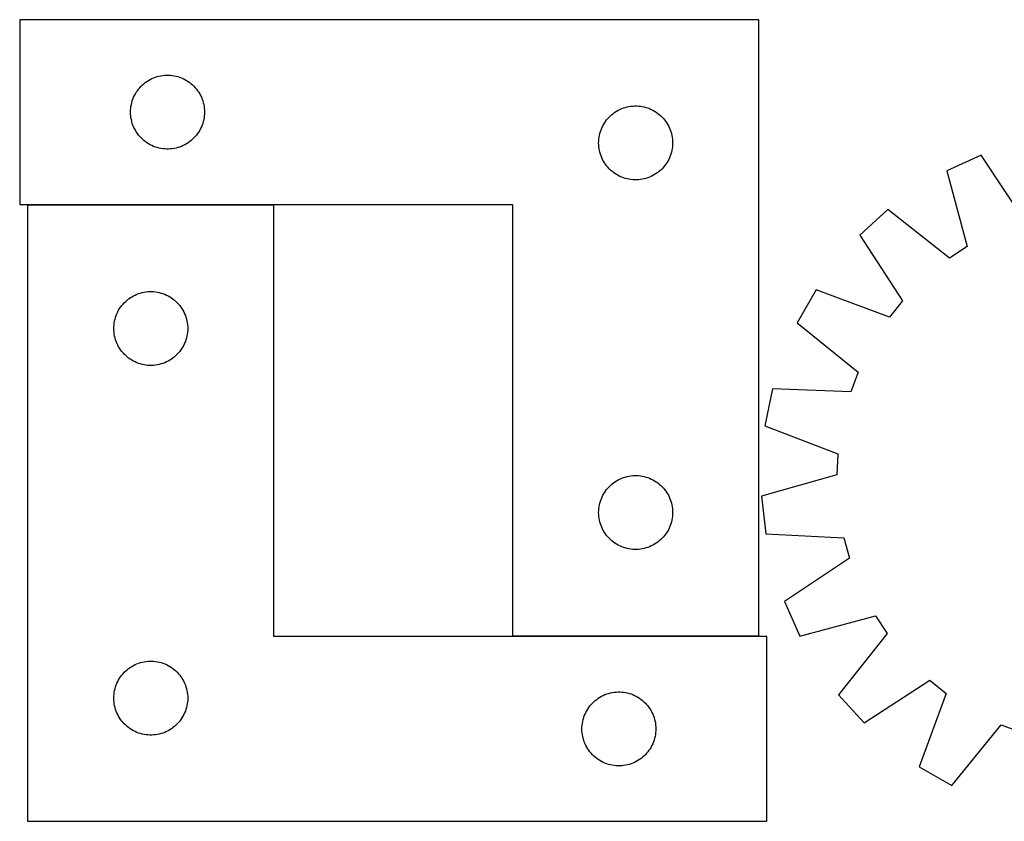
# Model space of a CAD drawing. Header units: millimetres. Extents: x 7 to 1429, y 7 to 332.
# Tile 1 of 3: x 7 to 406, y 7 to 332. Entities that reach past the tile are written whole.
import ezdxf

# ---------------------------------------------------------------- set-up
doc = ezdxf.new("R2010")
doc.units = ezdxf.units.MM
doc.layers.add('CUT', color=7, linetype='CONTINUOUS', true_color=0x000000)

msp = doc.modelspace()

# ---------------------------------------------------------------- linework, layer by layer
at = {"layer": 'CUT'}
for p, q in [((306.72674, 331.845283), (6.72674, 331.845283)), ((6.72674, 331.845283), (6.72674, 256.845283)), ((306.72674, 81.845283), (306.72674, 331.845283)), ((59.677088, 307.585464), (60.368024, 307.930816)), ((60.368024, 307.930816), (61.075821, 308.240142)), ((61.075821, 308.240142), (61.798604, 308.512621)), ((61.798604, 308.512621), (62.534455, 308.747531)), ((62.534455, 308.747531), (63.281423, 308.944248)), ((63.281423, 308.944248), (64.037528, 309.102252)), ((64.037528, 309.102252), (64.800764, 309.221123)), ((64.800764, 309.221123), (65.569108, 309.300545)), ((65.569108, 309.300545), (66.340521, 309.34031)), ((66.340521, 309.34031), (67.112958, 309.34031)), ((67.112958, 309.34031), (67.884372, 309.300545)), ((67.884372, 309.300545), (68.652715, 309.221123)), ((68.652715, 309.221123), (69.415951, 309.102252)), ((69.415951, 309.102252), (70.172056, 308.944248)), ((70.172056, 308.944248), (70.919024, 308.747531)), ((70.919024, 308.747531), (71.654875, 308.512621)), ((71.654875, 308.512621), (72.377658, 308.240142)), ((72.377658, 308.240142), (73.085455, 307.930816)), ((73.085455, 307.930816), (73.776391, 307.585464)), ((54.964942, 303.654425), (55.459761, 304.247564)), ((55.459761, 304.247564), (55.984457, 304.814445)), ((55.984457, 304.814445), (56.53764, 305.353563)), ((56.53764, 305.353563), (57.117842, 305.863489)), ((57.117842, 305.863489), (57.723525, 306.342871)), ((57.723525, 306.342871), (58.353084, 306.790438)), ((58.353084, 306.790438), (59.004848, 307.205002)), ((59.004848, 307.205002), (59.677088, 307.585464)), ((73.776391, 307.585464), (74.448632, 307.205002)), ((74.448632, 307.205002), (75.100395, 306.790438)), ((75.100395, 306.790438), (75.729954, 306.342871)), ((75.729954, 306.342871), (76.335637, 305.863489)), ((76.335637, 305.863489), (76.91584, 305.353563)), ((76.91584, 305.353563), (77.469022, 304.814445)), ((77.469022, 304.814445), (77.993719, 304.247564)), ((77.993719, 304.247564), (78.488537, 303.654425)), ((52.690987, 299.636564), (52.981986, 300.352091)), ((52.981986, 300.352091), (53.309433, 301.051689)), ((53.309433, 301.051689), (53.672461, 301.733504)), ((53.672461, 301.733504), (54.070106, 302.395725)), ((54.070106, 302.395725), (54.501315, 303.036599)), ((54.501315, 303.036599), (54.964942, 303.654425)), ((78.488537, 303.654425), (78.952165, 303.036599)), ((78.952165, 303.036599), (79.383373, 302.395725)), ((79.383373, 302.395725), (79.781018, 301.733504)), ((79.781018, 301.733504), (80.144046, 301.051689)), ((80.144046, 301.051689), (80.471493, 300.352091)), ((80.471493, 300.352091), (80.762492, 299.636564)), ((51.746628, 295.117464), (51.806241, 295.887597)), ((51.806241, 295.887597), (51.905421, 296.653641)), ((51.905421, 296.653641), (52.043904, 297.413564)), ((52.043904, 297.413564), (52.221324, 298.165349)), ((52.221324, 298.165349), (52.437209, 298.907005)), ((52.437209, 298.907005), (52.690987, 299.636564)), ((80.762492, 299.636564), (81.01627, 298.907005)), ((81.01627, 298.907005), (81.232155, 298.165349)), ((81.232155, 298.165349), (81.409575, 297.413564)), ((81.409575, 297.413564), (81.548058, 296.653641)), ((81.548058, 296.653641), (81.647238, 295.887597)), ((81.647238, 295.887597), (81.706851, 295.117464)), ((251.075821, 295.740142), (251.798604, 296.012621)), ((251.798604, 296.012621), (252.534455, 296.247531)), ((252.534455, 296.247531), (253.281423, 296.444248)), ((253.281423, 296.444248), (254.037528, 296.602252)), ((254.037528, 296.602252), (254.800764, 296.721123)), ((254.800764, 296.721123), (255.569108, 296.800545)), ((255.569108, 296.800545), (256.340521, 296.84031)), ((256.340521, 296.84031), (257.112958, 296.84031)), ((257.112958, 296.84031), (257.884372, 296.800545)), ((257.884372, 296.800545), (258.652715, 296.721123)), ((258.652715, 296.721123), (259.415951, 296.602252)), ((259.415951, 296.602252), (260.172056, 296.444248)), ((260.172056, 296.444248), (260.919024, 296.247531)), ((260.919024, 296.247531), (261.654875, 296.012621)), ((261.654875, 296.012621), (262.377658, 295.740142)), ((51.72674, 294.345283), (51.746628, 295.117464)), ((51.746628, 293.573101), (51.72674, 294.345283)), ((51.806241, 292.802968), (51.746628, 293.573101)), ((51.905421, 292.036924), (51.806241, 292.802968)), ((52.043904, 291.277002), (51.905421, 292.036924)), ((81.548058, 292.036924), (81.409575, 291.277002)), ((81.647238, 292.802968), (81.548058, 292.036924)), ((81.706851, 293.573101), (81.647238, 292.802968)), ((81.706851, 295.117464), (81.72674, 294.345283)), ((81.72674, 294.345283), (81.706851, 293.573101)), ((244.964942, 291.154425), (245.459761, 291.747564)), ((245.459761, 291.747564), (245.984457, 292.314445)), ((245.984457, 292.314445), (246.53764, 292.853563)), ((246.53764, 292.853563), (247.117842, 293.363489)), ((247.117842, 293.363489), (247.723525, 293.842871)), ((247.723525, 293.842871), (248.353084, 294.290438)), ((248.353084, 294.290438), (249.004848, 294.705002)), ((249.004848, 294.705002), (249.677088, 295.085464)), ((249.677088, 295.085464), (250.368024, 295.430816)), ((250.368024, 295.430816), (251.075821, 295.740142)), ((262.377658, 295.740142), (263.085455, 295.430816)), ((263.085455, 295.430816), (263.776391, 295.085464)), ((263.776391, 295.085464), (264.448632, 294.705002)), ((264.448632, 294.705002), (265.100395, 294.290438)), ((265.100395, 294.290438), (265.729954, 293.842871)), ((265.729954, 293.842871), (266.335637, 293.363489)), ((266.335637, 293.363489), (266.91584, 292.853563)), ((266.91584, 292.853563), (267.469022, 292.314445)), ((267.469022, 292.314445), (267.993719, 291.747564)), ((267.993719, 291.747564), (268.488537, 291.154425)), ((52.221324, 290.525216), (52.043904, 291.277002)), ((52.437209, 289.78356), (52.221324, 290.525216)), ((52.690987, 289.054001), (52.437209, 289.78356)), ((52.981986, 288.338474), (52.690987, 289.054001)), ((53.309433, 287.638876), (52.981986, 288.338474)), ((80.471493, 288.338474), (80.144046, 287.638876)), ((80.762492, 289.054001), (80.471493, 288.338474)), ((81.01627, 289.78356), (80.762492, 289.054001)), ((81.232155, 290.525216), (81.01627, 289.78356)), ((81.409575, 291.277002), (81.232155, 290.525216)), ((242.690987, 287.136564), (242.981986, 287.852091)), ((242.981986, 287.852091), (243.309433, 288.551689)), ((243.309433, 288.551689), (243.672461, 289.233504)), ((243.672461, 289.233504), (244.070106, 289.895725)), ((244.070106, 289.895725), (244.501315, 290.536599)), ((244.501315, 290.536599), (244.964942, 291.154425)), ((268.488537, 291.154425), (268.952165, 290.536599)), ((268.952165, 290.536599), (269.383373, 289.895725)), ((269.383373, 289.895725), (269.781018, 289.233504)), ((269.781018, 289.233504), (270.144046, 288.551689)), ((270.144046, 288.551689), (270.471493, 287.852091)), ((270.471493, 287.852091), (270.762492, 287.136564)), ((53.672461, 286.957061), (53.309433, 287.638876)), ((54.070106, 286.29484), (53.672461, 286.957061)), ((54.501315, 285.653966), (54.070106, 286.29484)), ((54.964942, 285.03614), (54.501315, 285.653966)), ((55.459761, 284.443001), (54.964942, 285.03614)), ((55.984457, 283.87612), (55.459761, 284.443001)), ((56.53764, 283.337002), (55.984457, 283.87612)), ((77.469022, 283.87612), (76.91584, 283.337002)), ((77.993719, 284.443001), (77.469022, 283.87612)), ((78.488537, 285.03614), (77.993719, 284.443001)), ((78.952165, 285.653966), (78.488537, 285.03614)), ((79.383373, 286.29484), (78.952165, 285.653966)), ((79.781018, 286.957061), (79.383373, 286.29484)), ((80.144046, 287.638876), (79.781018, 286.957061)), ((241.806241, 283.387597), (241.905421, 284.153641)), ((241.905421, 284.153641), (242.043904, 284.913564)), ((242.043904, 284.913564), (242.221324, 285.665349)), ((242.221324, 285.665349), (242.437209, 286.407005)), ((242.437209, 286.407005), (242.690987, 287.136564)), ((270.762492, 287.136564), (271.01627, 286.407005)), ((271.01627, 286.407005), (271.232155, 285.665349)), ((271.232155, 285.665349), (271.409575, 284.913564)), ((271.409575, 284.913564), (271.548058, 284.153641)), ((271.548058, 284.153641), (271.647238, 283.387597)), ((57.117842, 282.827076), (56.53764, 283.337002)), ((57.723525, 282.347694), (57.117842, 282.827076)), ((58.353084, 281.900127), (57.723525, 282.347694)), ((59.004848, 281.485563), (58.353084, 281.900127)), ((59.677088, 281.105101), (59.004848, 281.485563)), ((60.368024, 280.759749), (59.677088, 281.105101)), ((61.075821, 280.450423), (60.368024, 280.759749)), ((61.798604, 280.177944), (61.075821, 280.450423)), ((62.534455, 279.943034), (61.798604, 280.177944)), ((63.281423, 279.746317), (62.534455, 279.943034)), ((70.919024, 279.943034), (70.172056, 279.746317)), ((71.654875, 280.177944), (70.919024, 279.943034)), ((72.377658, 280.450423), (71.654875, 280.177944)), ((73.085455, 280.759749), (72.377658, 280.450423)), ((73.776391, 281.105101), (73.085455, 280.759749)), ((74.448632, 281.485563), (73.776391, 281.105101)), ((75.100395, 281.900127), (74.448632, 281.485563)), ((75.729954, 282.347694), (75.100395, 281.900127)), ((76.335637, 282.827076), (75.729954, 282.347694)), ((76.91584, 283.337002), (76.335637, 282.827076)), ((241.72674, 281.845283), (241.746628, 282.617464)), ((241.746628, 281.073101), (241.72674, 281.845283)), ((241.746628, 282.617464), (241.806241, 283.387597)), ((241.806241, 280.302968), (241.746628, 281.073101)), ((241.905421, 279.536924), (241.806241, 280.302968)), ((271.647238, 280.302968), (271.548058, 279.536924)), ((271.647238, 283.387597), (271.706851, 282.617464)), ((271.706851, 281.073101), (271.647238, 280.302968)), ((271.706851, 282.617464), (271.72674, 281.845283)), ((271.72674, 281.845283), (271.706851, 281.073101)), ((64.037528, 279.588313), (63.281423, 279.746317)), ((64.800764, 279.469442), (64.037528, 279.588313)), ((65.569108, 279.39002), (64.800764, 279.469442)), ((66.340521, 279.350255), (65.569108, 279.39002)), ((67.112958, 279.350255), (66.340521, 279.350255)), ((67.884372, 279.39002), (67.112958, 279.350255)), ((68.652715, 279.469442), (67.884372, 279.39002)), ((69.415951, 279.588313), (68.652715, 279.469442)), ((70.172056, 279.746317), (69.415951, 279.588313)), ((242.043904, 278.777002), (241.905421, 279.536924)), ((242.221324, 278.025216), (242.043904, 278.777002)), ((242.437209, 277.28356), (242.221324, 278.025216)), ((242.690987, 276.554001), (242.437209, 277.28356)), ((242.981986, 275.838474), (242.690987, 276.554001)), ((243.309433, 275.138876), (242.981986, 275.838474)), ((270.471493, 275.838474), (270.144046, 275.138876)), ((270.762492, 276.554001), (270.471493, 275.838474)), ((271.01627, 277.28356), (270.762492, 276.554001)), ((271.232155, 278.025216), (271.01627, 277.28356)), ((271.409575, 278.777002), (271.232155, 278.025216)), ((271.548058, 279.536924), (271.409575, 278.777002)), ((397.027609, 276.829548), (383.009109, 270.488239)), ((414.631529, 250.389488), (397.027609, 276.829548)), ((243.672461, 274.457061), (243.309433, 275.138876)), ((244.070106, 273.79484), (243.672461, 274.457061)), ((244.501315, 273.153966), (244.070106, 273.79484)), ((244.964942, 272.53614), (244.501315, 273.153966)), ((245.459761, 271.943001), (244.964942, 272.53614)), ((245.984457, 271.37612), (245.459761, 271.943001)), ((267.993719, 271.943001), (267.469022, 271.37612)), ((268.488537, 272.53614), (267.993719, 271.943001)), ((268.952165, 273.153966), (268.488537, 272.53614)), ((269.383373, 273.79484), (268.952165, 273.153966)), ((269.781018, 274.457061), (269.383373, 273.79484)), ((270.144046, 275.138876), (269.781018, 274.457061)), ((246.53764, 270.837002), (245.984457, 271.37612)), ((247.117842, 270.327076), (246.53764, 270.837002)), ((247.723525, 269.847694), (247.117842, 270.327076)), ((248.353084, 269.400127), (247.723525, 269.847694)), ((249.004848, 268.985563), (248.353084, 269.400127)), ((249.677088, 268.605101), (249.004848, 268.985563)), ((250.368024, 268.259749), (249.677088, 268.605101)), ((251.075821, 267.950423), (250.368024, 268.259749)), ((251.798604, 267.677944), (251.075821, 267.950423)), ((262.377658, 267.950423), (261.654875, 267.677944)), ((263.085455, 268.259749), (262.377658, 267.950423)), ((263.776391, 268.605101), (263.085455, 268.259749)), ((264.448632, 268.985563), (263.776391, 268.605101)), ((265.100395, 269.400127), (264.448632, 268.985563)), ((265.729954, 269.847694), (265.100395, 269.400127)), ((266.335637, 270.327076), (265.729954, 269.847694)), ((266.91584, 270.837002), (266.335637, 270.327076)), ((267.469022, 271.37612), (266.91584, 270.837002)), ((383.009109, 270.488239), (391.242989, 239.809615)), ((252.534455, 267.443034), (251.798604, 267.677944)), ((253.281423, 267.246317), (252.534455, 267.443034)), ((254.037528, 267.088313), (253.281423, 267.246317)), ((254.800764, 266.969442), (254.037528, 267.088313)), ((255.569108, 266.89002), (254.800764, 266.969442)), ((256.340521, 266.850255), (255.569108, 266.89002)), ((257.112958, 266.850255), (256.340521, 266.850255)), ((257.884372, 266.89002), (257.112958, 266.850255)), ((258.652715, 266.969442), (257.884372, 266.89002)), ((259.415951, 267.088313), (258.652715, 266.969442)), ((260.172056, 267.246317), (259.415951, 267.088313)), ((260.919024, 267.443034), (260.172056, 267.246317)), ((261.654875, 267.677944), (260.919024, 267.443034)), ((6.72674, 256.845283), (206.72674, 256.845283)), ((109.932921, 256.525208), (9.932921, 256.525208)), ((9.932921, 256.525208), (9.932921, 6.525208)), ((109.932921, 81.525208), (109.932921, 256.525208)), ((206.72674, 256.845283), (206.72674, 81.845283)), ((359.167007, 254.803214), (347.794193, 244.440316)), ((384.079758, 235.097134), (359.167007, 254.803214)), ((347.794193, 244.440316), (365.105295, 217.80762)), ((391.242989, 239.809615), (384.079758, 235.097134)), ((52.88327, 219.76539), (53.574206, 220.110742)), ((53.574206, 220.110742), (54.282003, 220.420068)), ((54.282003, 220.420068), (55.004786, 220.692547)), ((55.004786, 220.692547), (55.740637, 220.927456)), ((55.740637, 220.927456), (56.487605, 221.124174)), ((56.487605, 221.124174), (57.24371, 221.282178)), ((57.24371, 221.282178), (58.006946, 221.401048)), ((58.006946, 221.401048), (58.77529, 221.480471)), ((58.77529, 221.480471), (59.546703, 221.520235)), ((59.546703, 221.520235), (60.31914, 221.520235)), ((60.31914, 221.520235), (61.090553, 221.480471)), ((61.090553, 221.480471), (61.858897, 221.401048)), ((61.858897, 221.401048), (62.622133, 221.282178)), ((62.622133, 221.282178), (63.378238, 221.124174)), ((63.378238, 221.124174), (64.125206, 220.927456)), ((64.125206, 220.927456), (64.861057, 220.692547)), ((64.861057, 220.692547), (65.58384, 220.420068)), ((65.58384, 220.420068), (66.291637, 220.110742)), ((66.291637, 220.110742), (66.982573, 219.76539)), ((329.965946, 222.155356), (322.352069, 208.785262)), ((359.748894, 211.112223), (329.965946, 222.155356)), ((47.707496, 215.216525), (48.171124, 215.83435)), ((48.171124, 215.83435), (48.665943, 216.42749)), ((48.665943, 216.42749), (49.190639, 216.994371)), ((49.190639, 216.994371), (49.743821, 217.533489)), ((49.743821, 217.533489), (50.324024, 218.043415)), ((50.324024, 218.043415), (50.929707, 218.522797)), ((50.929707, 218.522797), (51.559266, 218.970363)), ((51.559266, 218.970363), (52.211029, 219.384928)), ((52.211029, 219.384928), (52.88327, 219.76539)), ((66.982573, 219.76539), (67.654813, 219.384928)), ((67.654813, 219.384928), (68.306577, 218.970363)), ((68.306577, 218.970363), (68.936136, 218.522797)), ((68.936136, 218.522797), (69.541819, 218.043415)), ((69.541819, 218.043415), (70.122022, 217.533489)), ((70.122022, 217.533489), (70.675204, 216.994371)), ((70.675204, 216.994371), (71.1999, 216.42749)), ((71.1999, 216.42749), (71.694719, 215.83435)), ((71.694719, 215.83435), (72.158347, 215.216525)), ((365.105295, 217.80762), (359.748894, 211.112223)), ((45.643391, 211.086931), (45.897169, 211.81649)), ((45.897169, 211.81649), (46.188168, 212.532017)), ((46.188168, 212.532017), (46.515615, 213.231615)), ((46.515615, 213.231615), (46.878643, 213.913429)), ((46.878643, 213.913429), (47.276288, 214.575651)), ((47.276288, 214.575651), (47.707496, 215.216525)), ((72.158347, 215.216525), (72.589555, 214.575651)), ((72.589555, 214.575651), (72.9872, 213.913429)), ((72.9872, 213.913429), (73.350228, 213.231615)), ((73.350228, 213.231615), (73.677675, 212.532017)), ((73.677675, 212.532017), (73.968674, 211.81649)), ((73.968674, 211.81649), (74.222452, 211.086931)), ((44.95281, 207.29739), (45.012423, 208.067523)), ((45.012423, 208.067523), (45.111603, 208.833567)), ((45.111603, 208.833567), (45.250086, 209.593489)), ((45.250086, 209.593489), (45.427506, 210.345275)), ((45.427506, 210.345275), (45.643391, 211.086931)), ((74.222452, 211.086931), (74.438337, 210.345275)), ((74.438337, 210.345275), (74.615757, 209.593489)), ((74.615757, 209.593489), (74.75424, 208.833567)), ((74.75424, 208.833567), (74.85342, 208.067523)), ((74.85342, 208.067523), (74.913033, 207.29739)), ((322.352069, 208.785262), (347.045861, 188.805488)), ((44.932921, 206.525208), (44.95281, 207.29739)), ((44.95281, 205.753027), (44.932921, 206.525208)), ((45.012423, 204.982893), (44.95281, 205.753027)), ((45.111603, 204.21685), (45.012423, 204.982893)), ((45.250086, 203.456927), (45.111603, 204.21685)), ((74.75424, 204.21685), (74.615757, 203.456927)), ((74.85342, 204.982893), (74.75424, 204.21685)), ((74.913033, 205.753027), (74.85342, 204.982893)), ((74.913033, 207.29739), (74.932921, 206.525208)), ((74.932921, 206.525208), (74.913033, 205.753027)), ((45.427506, 202.705141), (45.250086, 203.456927)), ((45.643391, 201.963486), (45.427506, 202.705141)), ((45.897169, 201.233927), (45.643391, 201.963486)), ((46.188168, 200.5184), (45.897169, 201.233927)), ((46.515615, 199.818801), (46.188168, 200.5184)), ((73.677675, 200.5184), (73.350228, 199.818801)), ((73.968674, 201.233927), (73.677675, 200.5184)), ((74.222452, 201.963486), (73.968674, 201.233927)), ((74.438337, 202.705141), (74.222452, 201.963486)), ((74.615757, 203.456927), (74.438337, 202.705141)), ((46.878643, 199.136987), (46.515615, 199.818801)), ((47.276288, 198.474765), (46.878643, 199.136987)), ((47.707496, 197.833892), (47.276288, 198.474765)), ((48.171124, 197.216066), (47.707496, 197.833892)), ((48.665943, 196.622926), (48.171124, 197.216066)), ((49.190639, 196.056046), (48.665943, 196.622926)), ((49.743821, 195.516928), (49.190639, 196.056046)), ((70.675204, 196.056046), (70.122022, 195.516928)), ((71.1999, 196.622926), (70.675204, 196.056046)), ((71.694719, 197.216066), (71.1999, 196.622926)), ((72.158347, 197.833892), (71.694719, 197.216066)), ((72.589555, 198.474765), (72.158347, 197.833892)), ((72.9872, 199.136987), (72.589555, 198.474765)), ((73.350228, 199.818801), (72.9872, 199.136987)), ((50.324024, 195.007002), (49.743821, 195.516928)), ((50.929707, 194.52762), (50.324024, 195.007002)), ((51.559266, 194.080053), (50.929707, 194.52762)), ((52.211029, 193.665489), (51.559266, 194.080053)), ((52.88327, 193.285026), (52.211029, 193.665489)), ((53.574206, 192.939674), (52.88327, 193.285026)), ((54.282003, 192.630349), (53.574206, 192.939674)), ((55.004786, 192.35787), (54.282003, 192.630349)), ((55.740637, 192.12296), (55.004786, 192.35787)), ((56.487605, 191.926243), (55.740637, 192.12296)), ((57.24371, 191.768239), (56.487605, 191.926243)), ((63.378238, 191.926243), (62.622133, 191.768239)), ((64.125206, 192.12296), (63.378238, 191.926243)), ((64.861057, 192.35787), (64.125206, 192.12296)), ((65.58384, 192.630349), (64.861057, 192.35787)), ((66.291637, 192.939674), (65.58384, 192.630349)), ((66.982573, 193.285026), (66.291637, 192.939674)), ((67.654813, 193.665489), (66.982573, 193.285026)), ((68.306577, 194.080053), (67.654813, 193.665489)), ((68.936136, 194.52762), (68.306577, 194.080053)), ((69.541819, 195.007002), (68.936136, 194.52762)), ((70.122022, 195.516928), (69.541819, 195.007002)), ((58.006946, 191.649368), (57.24371, 191.768239)), ((58.77529, 191.569945), (58.006946, 191.649368)), ((59.546703, 191.530181), (58.77529, 191.569945)), ((60.31914, 191.530181), (59.546703, 191.530181)), ((61.090553, 191.569945), (60.31914, 191.530181)), ((61.858897, 191.649368), (61.090553, 191.569945)), ((62.622133, 191.768239), (61.858897, 191.649368)), ((347.045861, 188.805488), (344.020612, 180.782568)), ((312.28283, 182.081775), (309.173189, 167.013242)), ((344.020612, 180.782568), (312.28283, 182.081775)), ((309.173189, 167.013242), (338.832471, 155.642148)), ((338.832471, 155.642148), (338.434506, 147.077045)), ((247.723525, 143.842871), (248.353084, 144.290438)), ((248.353084, 144.290438), (249.004848, 144.705002)), ((249.004848, 144.705002), (249.677088, 145.085464)), ((249.677088, 145.085464), (250.368024, 145.430816)), ((250.368024, 145.430816), (251.075821, 145.740142)), ((251.075821, 145.740142), (251.798604, 146.012621)), ((251.798604, 146.012621), (252.534455, 146.247531)), ((252.534455, 146.247531), (253.281423, 146.444248)), ((253.281423, 146.444248), (254.037528, 146.602252)), ((254.037528, 146.602252), (254.800764, 146.721123)), ((254.800764, 146.721123), (255.569108, 146.800545)), ((255.569108, 146.800545), (256.340521, 146.84031)), ((256.340521, 146.84031), (257.112958, 146.84031)), ((257.112958, 146.84031), (257.884372, 146.800545)), ((257.884372, 146.800545), (258.652715, 146.721123)), ((258.652715, 146.721123), (259.415951, 146.602252)), ((259.415951, 146.602252), (260.172056, 146.444248)), ((260.172056, 146.444248), (260.919024, 146.247531)), ((260.919024, 146.247531), (261.654875, 146.012621)), ((261.654875, 146.012621), (262.377658, 145.740142)), ((262.377658, 145.740142), (263.085455, 145.430816)), ((263.085455, 145.430816), (263.776391, 145.085464)), ((263.776391, 145.085464), (264.448632, 144.705002)), ((264.448632, 144.705002), (265.100395, 144.290438)), ((265.100395, 144.290438), (265.729954, 143.842871)), ((338.434506, 147.077045), (307.848605, 138.50515)), ((243.672461, 139.233504), (244.070106, 139.895725)), ((244.070106, 139.895725), (244.501315, 140.536599)), ((244.501315, 140.536599), (244.964942, 141.154425)), ((244.964942, 141.154425), (245.459761, 141.747564)), ((245.459761, 141.747564), (245.984457, 142.314445)), ((245.984457, 142.314445), (246.53764, 142.853563)), ((246.53764, 142.853563), (247.117842, 143.363489)), ((247.117842, 143.363489), (247.723525, 143.842871)), ((265.729954, 143.842871), (266.335637, 143.363489)), ((266.335637, 143.363489), (266.91584, 142.853563)), ((266.91584, 142.853563), (267.469022, 142.314445)), ((267.469022, 142.314445), (267.993719, 141.747564)), ((267.993719, 141.747564), (268.488537, 141.154425)), ((268.488537, 141.154425), (268.952165, 140.536599)), ((268.952165, 140.536599), (269.383373, 139.895725)), ((269.383373, 139.895725), (269.781018, 139.233504)), ((242.221324, 135.665349), (242.437209, 136.407005)), ((242.437209, 136.407005), (242.690987, 137.136564)), ((242.690987, 137.136564), (242.981986, 137.852091)), ((242.981986, 137.852091), (243.309433, 138.551689)), ((243.309433, 138.551689), (243.672461, 139.233504)), ((269.781018, 139.233504), (270.144046, 138.551689)), ((270.144046, 138.551689), (270.471493, 137.852091)), ((270.471493, 137.852091), (270.762492, 137.136564)), ((270.762492, 137.136564), (271.01627, 136.407005)), ((271.01627, 136.407005), (271.232155, 135.665349)), ((307.848605, 138.50515), (309.547593, 123.213192)), ((241.72674, 131.845283), (241.746628, 132.617464)), ((241.746628, 132.617464), (241.806241, 133.387597)), ((241.806241, 133.387597), (241.905421, 134.153641)), ((241.905421, 134.153641), (242.043904, 134.913564)), ((242.043904, 134.913564), (242.221324, 135.665349)), ((271.232155, 135.665349), (271.409575, 134.913564)), ((271.409575, 134.913564), (271.548058, 134.153641)), ((271.548058, 134.153641), (271.647238, 133.387597)), ((271.647238, 133.387597), (271.706851, 132.617464)), ((271.706851, 132.617464), (271.72674, 131.845283)), ((241.746628, 131.073101), (241.72674, 131.845283)), ((241.806241, 130.302968), (241.746628, 131.073101)), ((241.905421, 129.536924), (241.806241, 130.302968)), ((242.043904, 128.777002), (241.905421, 129.536924)), ((242.221324, 128.025216), (242.043904, 128.777002)), ((242.437209, 127.28356), (242.221324, 128.025216)), ((271.232155, 128.025216), (271.01627, 127.28356)), ((271.409575, 128.777002), (271.232155, 128.025216)), ((271.548058, 129.536924), (271.409575, 128.777002)), ((271.647238, 130.302968), (271.548058, 129.536924)), ((271.706851, 131.073101), (271.647238, 130.302968)), ((271.72674, 131.845283), (271.706851, 131.073101)), ((242.690987, 126.554001), (242.437209, 127.28356)), ((242.981986, 125.838474), (242.690987, 126.554001)), ((243.309433, 125.138876), (242.981986, 125.838474)), ((243.672461, 124.457061), (243.309433, 125.138876)), ((244.070106, 123.79484), (243.672461, 124.457061)), ((269.781018, 124.457061), (269.383373, 123.79484)), ((270.144046, 125.138876), (269.781018, 124.457061)), ((270.471493, 125.838474), (270.144046, 125.138876)), ((270.762492, 126.554001), (270.471493, 125.838474)), ((271.01627, 127.28356), (270.762492, 126.554001)), ((244.501315, 123.153966), (244.070106, 123.79484)), ((244.964942, 122.53614), (244.501315, 123.153966)), ((245.459761, 121.943001), (244.964942, 122.53614)), ((245.984457, 121.37612), (245.459761, 121.943001)), ((246.53764, 120.837002), (245.984457, 121.37612)), ((247.117842, 120.327076), (246.53764, 120.837002)), ((247.723525, 119.847694), (247.117842, 120.327076)), ((266.335637, 120.327076), (265.729954, 119.847694)), ((266.91584, 120.837002), (266.335637, 120.327076)), ((267.469022, 121.37612), (266.91584, 120.837002)), ((267.993719, 121.943001), (267.469022, 121.37612)), ((268.488537, 122.53614), (267.993719, 121.943001)), ((268.952165, 123.153966), (268.488537, 122.53614)), ((269.383373, 123.79484), (268.952165, 123.153966)), ((309.547593, 123.213192), (341.269107, 121.563861)), ((341.269107, 121.563861), (343.537384, 113.294986)), ((248.353084, 119.400127), (247.723525, 119.847694)), ((249.004848, 118.985563), (248.353084, 119.400127)), ((249.677088, 118.605101), (249.004848, 118.985563)), ((250.368024, 118.259749), (249.677088, 118.605101)), ((251.075821, 117.950423), (250.368024, 118.259749)), ((251.798604, 117.677944), (251.075821, 117.950423)), ((252.534455, 117.443034), (251.798604, 117.677944)), ((253.281423, 117.246317), (252.534455, 117.443034)), ((254.037528, 117.088313), (253.281423, 117.246317)), ((254.800764, 116.969442), (254.037528, 117.088313)), ((255.569108, 116.89002), (254.800764, 116.969442)), ((256.340521, 116.850255), (255.569108, 116.89002)), ((257.112958, 116.850255), (256.340521, 116.850255)), ((257.884372, 116.89002), (257.112958, 116.850255)), ((258.652715, 116.969442), (257.884372, 116.89002)), ((259.415951, 117.088313), (258.652715, 116.969442)), ((260.172056, 117.246317), (259.415951, 117.088313)), ((260.919024, 117.443034), (260.172056, 117.246317)), ((261.654875, 117.677944), (260.919024, 117.443034)), ((262.377658, 117.950423), (261.654875, 117.677944)), ((263.085455, 118.259749), (262.377658, 117.950423)), ((263.776391, 118.605101), (263.085455, 118.259749)), ((264.448632, 118.985563), (263.776391, 118.605101)), ((265.100395, 119.400127), (264.448632, 118.985563)), ((265.729954, 119.847694), (265.100395, 119.400127)), ((343.537384, 113.294986), (317.097324, 95.691066)), ((317.097324, 95.691066), (323.438633, 81.672566)), ((323.438633, 81.672566), (354.117257, 89.906447)), ((354.117257, 89.906447), (358.829738, 82.743215)), ((309.932921, 81.525208), (109.932921, 81.525208)), ((206.72674, 81.845283), (306.72674, 81.845283)), ((309.932921, 6.525208), (309.932921, 81.525208)), ((358.829738, 82.743215), (339.123658, 57.830464)), ((49.743821, 67.533489), (50.324024, 68.043415)), ((50.324024, 68.043415), (50.929707, 68.522797)), ((50.929707, 68.522797), (51.559266, 68.970363)), ((51.559266, 68.970363), (52.211029, 69.384928)), ((52.211029, 69.384928), (52.88327, 69.76539)), ((52.88327, 69.76539), (53.574206, 70.110742)), ((53.574206, 70.110742), (54.282003, 70.420068)), ((54.282003, 70.420068), (55.004786, 70.692547)), ((55.004786, 70.692547), (55.740637, 70.927456)), ((55.740637, 70.927456), (56.487605, 71.124174)), ((56.487605, 71.124174), (57.24371, 71.282178)), ((57.24371, 71.282178), (58.006946, 71.401048)), ((58.006946, 71.401048), (58.77529, 71.480471)), ((58.77529, 71.480471), (59.546703, 71.520235)), ((59.546703, 71.520235), (60.31914, 71.520235)), ((60.31914, 71.520235), (61.090553, 71.480471)), ((61.090553, 71.480471), (61.858897, 71.401048)), ((61.858897, 71.401048), (62.622133, 71.282178)), ((62.622133, 71.282178), (63.378238, 71.124174)), ((63.378238, 71.124174), (64.125206, 70.927456)), ((64.125206, 70.927456), (64.861057, 70.692547)), ((64.861057, 70.692547), (65.58384, 70.420068)), ((65.58384, 70.420068), (66.291637, 70.110742)), ((66.291637, 70.110742), (66.982573, 69.76539)), ((66.982573, 69.76539), (67.654813, 69.384928)), ((67.654813, 69.384928), (68.306577, 68.970363)), ((68.306577, 68.970363), (68.936136, 68.522797)), ((68.936136, 68.522797), (69.541819, 68.043415)), ((69.541819, 68.043415), (70.122022, 67.533489)), ((46.878643, 63.913429), (47.276288, 64.575651)), ((47.276288, 64.575651), (47.707496, 65.216525)), ((47.707496, 65.216525), (48.171124, 65.83435)), ((48.171124, 65.83435), (48.665943, 66.42749)), ((48.665943, 66.42749), (49.190639, 66.994371)), ((49.190639, 66.994371), (49.743821, 67.533489)), ((70.122022, 67.533489), (70.675204, 66.994371)), ((70.675204, 66.994371), (71.1999, 66.42749)), ((71.1999, 66.42749), (71.694719, 65.83435)), ((71.694719, 65.83435), (72.158347, 65.216525)), ((72.158347, 65.216525), (72.589555, 64.575651)), ((72.589555, 64.575651), (72.9872, 63.913429)), ((45.250086, 59.593489), (45.427506, 60.345275)), ((45.427506, 60.345275), (45.643391, 61.086931)), ((45.643391, 61.086931), (45.897169, 61.81649)), ((45.897169, 61.81649), (46.188168, 62.532017)), ((46.188168, 62.532017), (46.515615, 63.231615)), ((46.515615, 63.231615), (46.878643, 63.913429)), ((72.9872, 63.913429), (73.350228, 63.231615)), ((73.350228, 63.231615), (73.677675, 62.532017)), ((73.677675, 62.532017), (73.968674, 61.81649)), ((73.968674, 61.81649), (74.222452, 61.086931)), ((74.222452, 61.086931), (74.438337, 60.345275)), ((74.438337, 60.345275), (74.615757, 59.593489)), ((349.486555, 46.457651), (376.119252, 63.768752)), ((376.119252, 63.768752), (382.814648, 58.412351)), ((44.932921, 56.525208), (44.95281, 57.29739)), ((44.95281, 55.753027), (44.932921, 56.525208)), ((44.95281, 57.29739), (45.012423, 58.067523)), ((45.012423, 58.067523), (45.111603, 58.833567)), ((45.111603, 58.833567), (45.250086, 59.593489)), ((74.615757, 59.593489), (74.75424, 58.833567)), ((74.75424, 58.833567), (74.85342, 58.067523)), ((74.85342, 58.067523), (74.913033, 57.29739)), ((74.913033, 57.29739), (74.932921, 56.525208)), ((74.932921, 56.525208), (74.913033, 55.753027)), ((240.324024, 55.543415), (240.929707, 56.022797)), ((240.929707, 56.022797), (241.559266, 56.470363)), ((241.559266, 56.470363), (242.211029, 56.884928)), ((242.211029, 56.884928), (242.88327, 57.26539)), ((242.88327, 57.26539), (243.574206, 57.610742)), ((243.574206, 57.610742), (244.282003, 57.920068)), ((244.282003, 57.920068), (245.004786, 58.192547)), ((245.004786, 58.192547), (245.740637, 58.427456)), ((245.740637, 58.427456), (246.487605, 58.624174)), ((246.487605, 58.624174), (247.24371, 58.782178)), ((247.24371, 58.782178), (248.006946, 58.901048)), ((248.006946, 58.901048), (248.77529, 58.980471)), ((248.77529, 58.980471), (249.546703, 59.020235)), ((249.546703, 59.020235), (250.31914, 59.020235)), ((250.31914, 59.020235), (251.090553, 58.980471)), ((251.090553, 58.980471), (251.858897, 58.901048)), ((251.858897, 58.901048), (252.622133, 58.782178)), ((252.622133, 58.782178), (253.378238, 58.624174)), ((253.378238, 58.624174), (254.125206, 58.427456)), ((254.125206, 58.427456), (254.861057, 58.192547)), ((254.861057, 58.192547), (255.58384, 57.920068)), ((255.58384, 57.920068), (256.291637, 57.610742)), ((256.291637, 57.610742), (256.982573, 57.26539)), ((256.982573, 57.26539), (257.654813, 56.884928)), ((257.654813, 56.884928), (258.306577, 56.470363)), ((258.306577, 56.470363), (258.936136, 56.022797)), ((258.936136, 56.022797), (259.541819, 55.543415)), ((339.123658, 57.830464), (349.486555, 46.457651)), ((382.814648, 58.412351), (371.771515, 28.629404)), ((45.012423, 54.982893), (44.95281, 55.753027)), ((45.111603, 54.21685), (45.012423, 54.982893)), ((45.250086, 53.456927), (45.111603, 54.21685)), ((45.427506, 52.705141), (45.250086, 53.456927)), ((45.643391, 51.963486), (45.427506, 52.705141)), ((45.897169, 51.233927), (45.643391, 51.963486)), ((74.222452, 51.963486), (73.968674, 51.233927)), ((74.438337, 52.705141), (74.222452, 51.963486)), ((74.615757, 53.456927), (74.438337, 52.705141)), ((74.75424, 54.21685), (74.615757, 53.456927)), ((74.85342, 54.982893), (74.75424, 54.21685)), ((74.913033, 55.753027), (74.85342, 54.982893)), ((236.878643, 51.413429), (237.276288, 52.075651)), ((237.276288, 52.075651), (237.707496, 52.716525)), ((237.707496, 52.716525), (238.171124, 53.33435)), ((238.171124, 53.33435), (238.665943, 53.92749)), ((238.665943, 53.92749), (239.190639, 54.494371)), ((239.190639, 54.494371), (239.743821, 55.033489)), ((239.743821, 55.033489), (240.324024, 55.543415)), ((259.541819, 55.543415), (260.122022, 55.033489)), ((260.122022, 55.033489), (260.675204, 54.494371)), ((260.675204, 54.494371), (261.1999, 53.92749)), ((261.1999, 53.92749), (261.694719, 53.33435)), ((261.694719, 53.33435), (262.158347, 52.716525)), ((262.158347, 52.716525), (262.589555, 52.075651)), ((262.589555, 52.075651), (262.9872, 51.413429)), ((46.188168, 50.5184), (45.897169, 51.233927)), ((46.515615, 49.818801), (46.188168, 50.5184)), ((46.878643, 49.136987), (46.515615, 49.818801)), ((47.276288, 48.474765), (46.878643, 49.136987)), ((47.707496, 47.833892), (47.276288, 48.474765)), ((72.589555, 48.474765), (72.158347, 47.833892)), ((72.9872, 49.136987), (72.589555, 48.474765)), ((73.350228, 49.818801), (72.9872, 49.136987)), ((73.677675, 50.5184), (73.350228, 49.818801)), ((73.968674, 51.233927), (73.677675, 50.5184)), ((235.427506, 47.845275), (235.643391, 48.586931)), ((235.643391, 48.586931), (235.897169, 49.31649)), ((235.897169, 49.31649), (236.188168, 50.032017)), ((236.188168, 50.032017), (236.515615, 50.731615)), ((236.515615, 50.731615), (236.878643, 51.413429)), ((262.9872, 51.413429), (263.350228, 50.731615)), ((263.350228, 50.731615), (263.677675, 50.032017)), ((263.677675, 50.032017), (263.968674, 49.31649)), ((263.968674, 49.31649), (264.222452, 48.586931)), ((264.222452, 48.586931), (264.438337, 47.845275)), ((48.171124, 47.216066), (47.707496, 47.833892)), ((48.665943, 46.622926), (48.171124, 47.216066)), ((49.190639, 46.056046), (48.665943, 46.622926)), ((49.743821, 45.516928), (49.190639, 46.056046)), ((50.324024, 45.007002), (49.743821, 45.516928)), ((50.929707, 44.52762), (50.324024, 45.007002)), ((51.559266, 44.080053), (50.929707, 44.52762)), ((52.211029, 43.665489), (51.559266, 44.080053)), ((68.306577, 44.080053), (67.654813, 43.665489)), ((68.936136, 44.52762), (68.306577, 44.080053)), ((69.541819, 45.007002), (68.936136, 44.52762)), ((70.122022, 45.516928), (69.541819, 45.007002)), ((70.675204, 46.056046), (70.122022, 45.516928)), ((71.1999, 46.622926), (70.675204, 46.056046)), ((71.694719, 47.216066), (71.1999, 46.622926)), ((72.158347, 47.833892), (71.694719, 47.216066)), ((234.932921, 44.025208), (234.95281, 44.79739)), ((234.95281, 43.253027), (234.932921, 44.025208)), ((234.95281, 44.79739), (235.012423, 45.567523)), ((235.012423, 45.567523), (235.111603, 46.333567)), ((235.111603, 46.333567), (235.250086, 47.093489)), ((235.250086, 47.093489), (235.427506, 47.845275)), ((264.438337, 47.845275), (264.615757, 47.093489)), ((264.615757, 47.093489), (264.75424, 46.333567)), ((264.75424, 46.333567), (264.85342, 45.567523)), ((264.85342, 45.567523), (264.913033, 44.79739)), ((264.913033, 44.79739), (264.932921, 44.025208)), ((264.932921, 44.025208), (264.913033, 43.253027)), ((385.14161, 21.015527), (405.121384, 45.709318)), ((405.121384, 45.709318), (413.144304, 42.684069)), ((52.88327, 43.285026), (52.211029, 43.665489)), ((53.574206, 42.939674), (52.88327, 43.285026)), ((54.282003, 42.630349), (53.574206, 42.939674)), ((55.004786, 42.35787), (54.282003, 42.630349)), ((55.740637, 42.12296), (55.004786, 42.35787)), ((56.487605, 41.926243), (55.740637, 42.12296)), ((57.24371, 41.768239), (56.487605, 41.926243)), ((58.006946, 41.649368), (57.24371, 41.768239)), ((58.77529, 41.569945), (58.006946, 41.649368)), ((59.546703, 41.530181), (58.77529, 41.569945)), ((60.31914, 41.530181), (59.546703, 41.530181)), ((61.090553, 41.569945), (60.31914, 41.530181)), ((61.858897, 41.649368), (61.090553, 41.569945)), ((62.622133, 41.768239), (61.858897, 41.649368)), ((63.378238, 41.926243), (62.622133, 41.768239)), ((64.125206, 42.12296), (63.378238, 41.926243)), ((64.861057, 42.35787), (64.125206, 42.12296)), ((65.58384, 42.630349), (64.861057, 42.35787)), ((66.291637, 42.939674), (65.58384, 42.630349)), ((66.982573, 43.285026), (66.291637, 42.939674)), ((67.654813, 43.665489), (66.982573, 43.285026)), ((235.012423, 42.482893), (234.95281, 43.253027)), ((235.111603, 41.71685), (235.012423, 42.482893)), ((235.250086, 40.956927), (235.111603, 41.71685)), ((235.427506, 40.205141), (235.250086, 40.956927)), ((235.643391, 39.463486), (235.427506, 40.205141)), ((264.438337, 40.205141), (264.222452, 39.463486)), ((264.615757, 40.956927), (264.438337, 40.205141)), ((264.75424, 41.71685), (264.615757, 40.956927)), ((264.85342, 42.482893), (264.75424, 41.71685)), ((264.913033, 43.253027), (264.85342, 42.482893)), ((235.897169, 38.733927), (235.643391, 39.463486)), ((236.188168, 38.0184), (235.897169, 38.733927)), ((236.515615, 37.318801), (236.188168, 38.0184)), ((236.878643, 36.636987), (236.515615, 37.318801)), ((237.276288, 35.974765), (236.878643, 36.636987)), ((237.707496, 35.333892), (237.276288, 35.974765)), ((262.589555, 35.974765), (262.158347, 35.333892)), ((262.9872, 36.636987), (262.589555, 35.974765)), ((263.350228, 37.318801), (262.9872, 36.636987)), ((263.677675, 38.0184), (263.350228, 37.318801)), ((263.968674, 38.733927), (263.677675, 38.0184)), ((264.222452, 39.463486), (263.968674, 38.733927)), ((238.171124, 34.716066), (237.707496, 35.333892)), ((238.665943, 34.122926), (238.171124, 34.716066)), ((239.190639, 33.556046), (238.665943, 34.122926)), ((239.743821, 33.016928), (239.190639, 33.556046)), ((240.324024, 32.507002), (239.743821, 33.016928)), ((240.929707, 32.02762), (240.324024, 32.507002)), ((241.559266, 31.580053), (240.929707, 32.02762)), ((258.936136, 32.02762), (258.306577, 31.580053)), ((259.541819, 32.507002), (258.936136, 32.02762)), ((260.122022, 33.016928), (259.541819, 32.507002)), ((260.675204, 33.556046), (260.122022, 33.016928)), ((261.1999, 34.122926), (260.675204, 33.556046)), ((261.694719, 34.716066), (261.1999, 34.122926)), ((262.158347, 35.333892), (261.694719, 34.716066)), ((242.211029, 31.165489), (241.559266, 31.580053)), ((242.88327, 30.785026), (242.211029, 31.165489)), ((243.574206, 30.439674), (242.88327, 30.785026)), ((244.282003, 30.130349), (243.574206, 30.439674)), ((245.004786, 29.85787), (244.282003, 30.130349)), ((245.740637, 29.62296), (245.004786, 29.85787)), ((246.487605, 29.426243), (245.740637, 29.62296)), ((247.24371, 29.268239), (246.487605, 29.426243)), ((248.006946, 29.149368), (247.24371, 29.268239)), ((248.77529, 29.069945), (248.006946, 29.149368)), ((249.546703, 29.030181), (248.77529, 29.069945)), ((250.31914, 29.030181), (249.546703, 29.030181)), ((251.090553, 29.069945), (250.31914, 29.030181)), ((251.858897, 29.149368), (251.090553, 29.069945)), ((252.622133, 29.268239), (251.858897, 29.149368)), ((253.378238, 29.426243), (252.622133, 29.268239)), ((254.125206, 29.62296), (253.378238, 29.426243)), ((254.861057, 29.85787), (254.125206, 29.62296)), ((255.58384, 30.130349), (254.861057, 29.85787)), ((256.291637, 30.439674), (255.58384, 30.130349)), ((256.982573, 30.785026), (256.291637, 30.439674)), ((257.654813, 31.165489), (256.982573, 30.785026)), ((258.306577, 31.580053), (257.654813, 31.165489)), ((371.771515, 28.629404), (385.14161, 21.015527)), ((9.932921, 6.525208), (309.932921, 6.525208))]:
    msp.add_line(p, q, dxfattribs=at)

doc.saveas('drawing.dxf')
